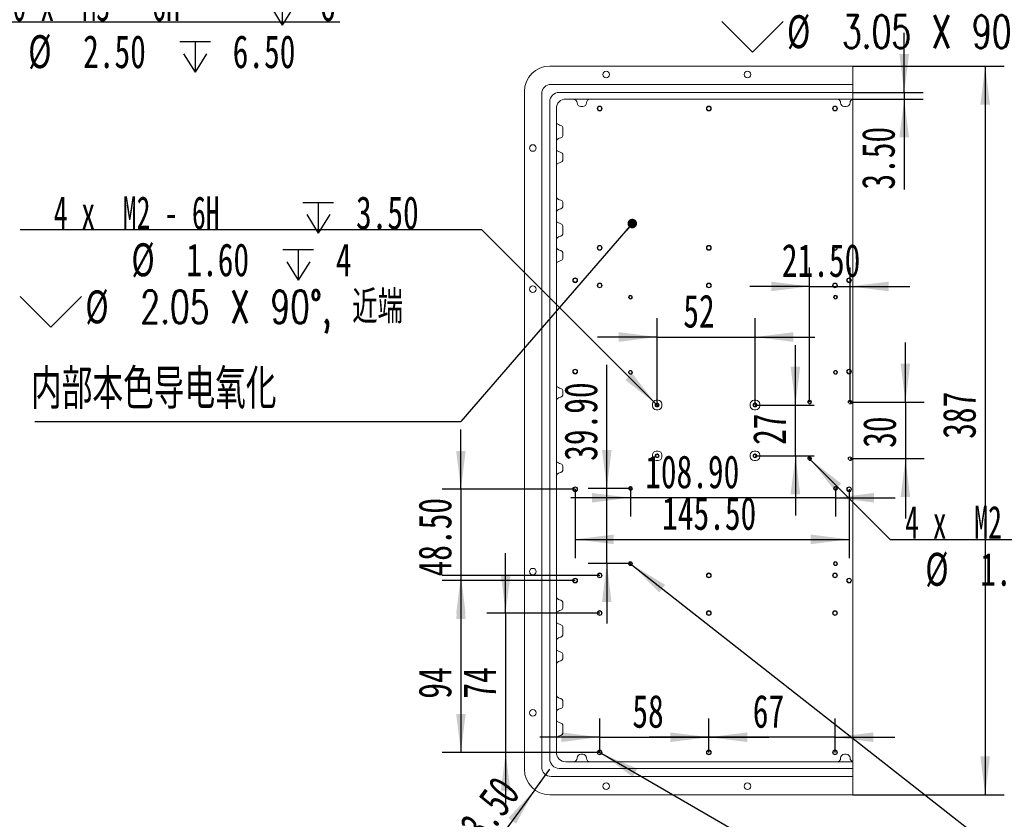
# Model space of a CAD drawing. Header units: millimetres. Extents: x 0 to 658, y -2 to 210.
# Tile 3 of 11: x 52 to 157, y 72 to 157. Entities that reach past the tile are written whole.
import ezdxf

# ---------------------------------------------------------------- set-up
doc = ezdxf.new("R2010")
doc.units = ezdxf.units.MM
doc.layers.add('图框', color=7, linetype='Continuous')
doc.styles.add('SLDTEXTSTYLE0', font='TXT', dxfattribs={"width": 0.7})
doc.styles.add('SLDTEXTSTYLE1', font='TXT', dxfattribs={"width": 0.7, "bigfont": 'bigfont'})
doc.styles.add('SLDTEXTSTYLE4', font='TXT', dxfattribs={"width": 0.633333})
doc.styles.add('SLDTEXTSTYLE5', font='TXT', dxfattribs={"width": 0.616667})
doc.styles.add('SLDTEXTSTYLE6', font='TXT', dxfattribs={"width": 0.623077})
doc.dimstyles.new('SLDDIMSTYLE0', dxfattribs={"dimtxt": 3.5, "dimasz": 4.08, "dimexe": 0, "dimexo": 0.0625, "dimgap": 0.875, "dimtad": 2, "dimlfac": 5, "dimrnd": 1e-09, "dimzin": 12, "dimdsep": 46, "dimtxsty": 'SLDTEXTSTYLE0', "dimsah": 1, "dimcen": 0.09, "dimadec": 0, "dimazin": 3, "dimtfac": 1, "dimtofl": 0, "dimtmove": 0, "dimatfit": 3, "dimfxl": 0, "dimfrac": 2, "dimtolj": 1, "dimtzin": 12, "dimarcsym": 0})
doc.dimstyles.new('SLDDIMSTYLE1', dxfattribs={"dimtxt": 3.5, "dimasz": 4.08, "dimexe": 0, "dimexo": 0.0625, "dimgap": 0.875, "dimtad": 0, "dimtih": 1, "dimtoh": 1, "dimdec": 6, "dimlfac": 5, "dimrnd": 1e-09, "dimzin": 12, "dimdsep": 46, "dimtxsty": 'SLDTEXTSTYLE0', "dimblk1": 'NONE', "dimsah": 1, "dimcen": 0, "dimadec": 0, "dimazin": 3, "dimtfac": 1, "dimtmove": 0, "dimatfit": 3, "dimldrblk": 'NONE', "dimfxl": 0, "dimfrac": 2, "dimtolj": 1, "dimtzin": 12, "dimarcsym": 0})
doc.dimstyles.new('SLDDIMSTYLE2', dxfattribs={"dimtxt": 3.5, "dimasz": 4.08, "dimexe": 0, "dimexo": 0.0625, "dimgap": 0.875, "dimtad": 2, "dimlfac": 5, "dimrnd": 1e-09, "dimzin": 12, "dimdsep": 46, "dimtxsty": 'SLDTEXTSTYLE0', "dimsah": 1, "dimcen": 0.09, "dimadec": 0, "dimazin": 3, "dimtfac": 1, "dimtmove": 0, "dimatfit": 0, "dimfxl": 0, "dimfrac": 2, "dimtolj": 1, "dimtzin": 12, "dimarcsym": 0})
doc.dimstyles.new('SLDDIMSTYLE3', dxfattribs={"dimtxt": 3.5, "dimasz": 4.08, "dimexe": 0, "dimexo": 0.0625, "dimgap": 0.875, "dimtad": 2, "dimlfac": 5, "dimrnd": 1e-09, "dimzin": 4, "dimdsep": 46, "dimtxsty": 'SLDTEXTSTYLE0', "dimsah": 1, "dimcen": 0.09, "dimadec": 0, "dimazin": 1, "dimtfac": 1, "dimtmove": 0, "dimatfit": 0, "dimfxl": 0, "dimfrac": 2, "dimtolj": 1, "dimtzin": 12, "dimarcsym": 0})
doc.dimstyles.new('SLDDIMSTYLE4', dxfattribs={"dimtxt": 3.5, "dimasz": 4.08, "dimexe": 0, "dimexo": 0.0625, "dimgap": 0.875, "dimtad": 2, "dimlfac": 5, "dimrnd": 1e-09, "dimzin": 4, "dimdsep": 46, "dimtxsty": 'SLDTEXTSTYLE0', "dimsah": 1, "dimcen": 0.09, "dimadec": 0, "dimazin": 1, "dimtfac": 1, "dimtofl": 0, "dimtmove": 0, "dimatfit": 3, "dimfxl": 0, "dimfrac": 2, "dimtolj": 1, "dimtzin": 12, "dimarcsym": 0})
doc.dimstyles.new('SLDDIMSTYLE5', dxfattribs={"dimtxt": 3.5, "dimasz": 4.08, "dimexe": 0, "dimexo": 0.0625, "dimgap": 0.875, "dimtad": 2, "dimlfac": 5, "dimrnd": 1e-09, "dimzin": 4, "dimdsep": 46, "dimtxsty": 'SLDTEXTSTYLE0', "dimsah": 1, "dimcen": 0, "dimadec": 0, "dimazin": 1, "dimtfac": 1, "dimtofl": 0, "dimtmove": 0, "dimatfit": 3, "dimfxl": 0, "dimfrac": 2, "dimtolj": 1, "dimtzin": 12, "dimarcsym": 0})
doc.dimstyles.new('SLDDIMSTYLE6', dxfattribs={"dimtxt": 0.18, "dimasz": 1.016, "dimexe": 0, "dimexo": 0.0625, "dimgap": 0, "dimtad": 0, "dimtih": 1, "dimtoh": 1, "dimdec": 0, "dimrnd": 1e-09, "dimzin": 0, "dimdsep": 46, "dimtxsty": 'Standard', "dimblk1": 'DOT', "dimblk2": 'DOT', "dimsah": 1, "dimcen": 0.09, "dimadec": 0, "dimazin": 0, "dimtfac": 1.016, "dimtdec": 0, "dimtofl": 0, "dimtmove": 0, "dimatfit": 3, "dimldrblk": 'DOT', "dimfxl": 0, "dimfrac": 2, "dimtolj": 1, "dimtzin": 0, "dimarcsym": 0})

# ---------------------------------------------------------------- blocks, each defined once
blk = doc.blocks.new('_D')
at = {"layer": '图框'}
for p, q in [((140.89, 151.99), (156.94, 151.99)), ((154.94, 151.99), (154.94, 74.59)), ((140.89, 74.59), (156.94, 74.59))]:
    blk.add_line(p, q, dxfattribs=at)
for points in [[(154.94, 151.99), (154.43, 147.91), (155.45, 147.91)], [(154.94, 74.59), (155.45, 78.67), (154.43, 78.67)]]:
    blk.add_solid(points, dxfattribs=at)
at = {"layer": '图框', "insert": (150.43, 112.4), "char_height": 3.5, "attachment_point": 1, "rotation": 90, "style": 'SLDTEXTSTYLE0'}
blk.add_mtext('387', dxfattribs=at)
blk = doc.blocks.new('SW_SYMBOL_HOLE_DEPTH')
at = {"layer": '图框', "color": 0}
for p, q in [((0, 875), (800, 875)), ((400, 875), (400, 75)), ((100, 555), (400, 75)), ((700, 555), (400, 75))]:
    blk.add_line(p, q, dxfattribs=at)
blk = doc.blocks.new('SW_SYMBOL_HOLE_SINK')
at = {"layer": '图框', "color": 0}
for p, q in [((0, 875), (800, 75)), ((800, 75), (1600, 875))]:
    blk.add_line(p, q, dxfattribs=at)
blk = doc.blocks.new('_D_1')
at = {"layer": '图框'}
for p, q in [((113.77, 79.22), (114.21, 78.96)), ((114.21, 78.96), (155.07, 55.36)), ((155.07, 55.36), (204.11, 55.36))]:
    blk.add_line(p, q, dxfattribs=at)
blk.add_solid([(114.21, 78.96), (117.49, 76.48), (117.99, 77.36)], dxfattribs=at)
at = {"layer": '图框', "xscale": 0.004072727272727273, "yscale": 0.004072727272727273, "zscale": 0.004072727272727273}
for name, p in [('SW_SYMBOL_HOLE_DEPTH', (192.81, 54.71)), ('SW_SYMBOL_HOLE_DEPTH', (181.5, 49.71)), ('SW_SYMBOL_HOLE_SINK', (156.65, 44.71))]:
    blk.add_blockref(name, p, dxfattribs=at)
at = {"layer": '图框', "char_height": 3.5, "attachment_point": 1}
for s, insert, style in [('26 x  M2.5 - 6H', (160.22, 58.94), 'SLDTEXTSTYLE4'), ('5', (198.44, 58.94), 'SLDTEXTSTYLE0'), ('%%c', (165.41, 53.94), 'SLDTEXTSTYLE0'), ('2.05', (171.25, 53.94), 'SLDTEXTSTYLE0'), ('4.50', (187.14, 53.94), 'SLDTEXTSTYLE0'), ('2.55 X 90\\M+1818B, \\M+18BDF\\M+1925B', (169.42, 48.94), 'SLDTEXTSTYLE1'), ('%%c', (163.58, 48.94), 'SLDTEXTSTYLE0')]:
    blk.add_mtext(s, dxfattribs=dict(at, insert=insert, style=style))
blk = doc.blocks.new('_NONE')
blk = doc.blocks.new('_D_2')
at = {"layer": '图框'}
for p, q in [((117.1, 99.27), (117.42, 99.01)), ((117.42, 99.01), (153.29, 70.85)), ((153.29, 70.85), (202.33, 70.85))]:
    blk.add_line(p, q, dxfattribs=at)
blk.add_solid([(117.42, 99.01), (120.31, 96.09), (120.94, 96.89)], dxfattribs=at)
at = {"layer": '图框', "xscale": 0.004072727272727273, "yscale": 0.004072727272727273, "zscale": 0.004072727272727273}
for name, p in [('SW_SYMBOL_HOLE_DEPTH', (187.97, 70.21)), ('SW_SYMBOL_HOLE_DEPTH', (179.72, 65.21)), ('SW_SYMBOL_HOLE_SINK', (154.88, 60.21))]:
    blk.add_blockref(name, p, dxfattribs=at)
at = {"layer": '图框', "char_height": 3.5, "attachment_point": 1}
for s, insert, style in [('8 x  M2 - 6H', (161.5, 74.43), 'SLDTEXTSTYLE5'), ('4', (193.61, 74.43), 'SLDTEXTSTYLE0'), ('%%c', (163.63, 69.43), 'SLDTEXTSTYLE0'), ('1.60', (169.47, 69.43), 'SLDTEXTSTYLE0'), ('4.50', (185.36, 69.43), 'SLDTEXTSTYLE0'), ('%%c', (161.8, 64.43), 'SLDTEXTSTYLE0'), ('2.05 X 90\\M+1818B, \\M+18BDF\\M+1925B', (167.64, 64.43), 'SLDTEXTSTYLE1')]:
    blk.add_mtext(s, dxfattribs=dict(at, insert=insert, style=style))
blk = doc.blocks.new('_D_3')
at = {"layer": '图框'}
for p, q in [((136.17, 110.4), (136.4, 110.18)), ((136.4, 110.18), (144.86, 101.7)), ((144.86, 101.7), (180.66, 101.7))]:
    blk.add_line(p, q, dxfattribs=at)
blk.add_solid([(136.4, 110.18), (138.92, 106.93), (139.64, 107.65)], dxfattribs=at)
at = {"layer": '图框', "xscale": 0.004072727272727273, "yscale": 0.004072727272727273, "zscale": 0.004072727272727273}
for p in [(172.92, 101.06), (164.67, 96.06)]:
    blk.add_blockref('SW_SYMBOL_HOLE_DEPTH', p, dxfattribs=at)
at = {"layer": '图框', "char_height": 3.5, "attachment_point": 1}
for s, insert, style in [('4 x  M2 - 6H', (146.44, 105.29), 'SLDTEXTSTYLE5'), ('4', (178.56, 105.29), 'SLDTEXTSTYLE0'), ('%%c', (148.58, 100.29), 'SLDTEXTSTYLE0'), ('1.60', (154.42, 100.29), 'SLDTEXTSTYLE0'), ('4.50', (170.31, 100.29), 'SLDTEXTSTYLE0')]:
    blk.add_mtext(s, dxfattribs=dict(at, insert=insert, style=style))
blk = doc.blocks.new('_D_4')
at = {"layer": '图框'}
for p, q in [((104, 93.89), (104, 100.24)), ((113.99, 93.89), (102, 93.89)), ((104, 93.89), (104, 79.09)), ((113.99, 79.09), (102, 79.09)), ((104, 79.09), (104, 72.74))]:
    blk.add_line(p, q, dxfattribs=at)
for points in [[(104, 93.89), (104.51, 97.97), (103.49, 97.97)], [(104, 79.09), (103.49, 75.01), (104.51, 75.01)]]:
    blk.add_solid(points, dxfattribs=at)
at = {"layer": '图框', "insert": (99.49, 84.79), "char_height": 3.5, "attachment_point": 1, "rotation": 90, "style": 'SLDTEXTSTYLE0'}
blk.add_mtext('74', dxfattribs=at)
blk = doc.blocks.new('_D_5')
at = {"layer": '图框'}
for p, q in [((113.99, 97.89), (97.25, 97.89)), ((99.25, 97.89), (99.25, 79.09)), ((113.99, 79.09), (97.25, 79.09))]:
    blk.add_line(p, q, dxfattribs=at)
for points in [[(99.25, 97.89), (98.74, 93.81), (99.75, 93.81)], [(99.25, 79.09), (99.75, 83.17), (98.74, 83.17)]]:
    blk.add_solid(points, dxfattribs=at)
at = {"layer": '图框', "insert": (94.73, 84.79), "char_height": 3.5, "attachment_point": 1, "rotation": 90, "style": 'SLDTEXTSTYLE0'}
blk.add_mtext('94', dxfattribs=at)
blk = doc.blocks.new('_D_6')
at = {"layer": '图框'}
for p, q in [((113.99, 79.09), (113.99, 82.7)), ((125.59, 79.09), (125.59, 82.7)), ((113.99, 80.7), (107.64, 80.7)), ((113.99, 80.7), (125.59, 80.7)), ((125.59, 80.7), (131.94, 80.7))]:
    blk.add_line(p, q, dxfattribs=at)
for points in [[(113.99, 80.7), (109.91, 81.21), (109.91, 80.19)], [(125.59, 80.7), (129.67, 80.19), (129.67, 81.21)]]:
    blk.add_solid(points, dxfattribs=at)
at = {"layer": '图框', "insert": (117.46, 85.21), "char_height": 3.5, "attachment_point": 1, "style": 'SLDTEXTSTYLE0'}
blk.add_mtext('58', dxfattribs=at)
blk = doc.blocks.new('_D_7')
at = {"layer": '图框'}
for p, q in [((125.59, 79.09), (125.59, 82.7)), ((138.99, 79.09), (138.99, 82.7)), ((125.59, 80.7), (119.24, 80.7)), ((138.99, 80.7), (125.59, 80.7)), ((138.99, 80.7), (145.34, 80.7))]:
    blk.add_line(p, q, dxfattribs=at)
for points in [[(125.59, 80.7), (121.51, 81.21), (121.51, 80.19)], [(138.99, 80.7), (143.07, 80.19), (143.07, 81.21)]]:
    blk.add_solid(points, dxfattribs=at)
at = {"layer": '图框', "insert": (130.25, 85.21), "char_height": 3.5, "attachment_point": 1, "style": 'SLDTEXTSTYLE0'}
blk.add_mtext('67', dxfattribs=at)
blk = doc.blocks.new('_D_8')
at = {"layer": '图框'}
for p, q in [((99.25, 107.04), (99.25, 113.39)), ((111.39, 107.04), (97.25, 107.04)), ((99.25, 107.04), (99.25, 97.34)), ((111.39, 97.34), (97.25, 97.34)), ((99.25, 97.34), (99.25, 90.99))]:
    blk.add_line(p, q, dxfattribs=at)
for points in [[(99.25, 107.04), (99.75, 111.12), (98.74, 111.12)], [(99.25, 97.34), (98.74, 93.26), (99.75, 93.26)]]:
    blk.add_solid(points, dxfattribs=at)
at = {"layer": '图框', "insert": (94.73, 97.78), "char_height": 3.5, "attachment_point": 1, "rotation": 90, "style": 'SLDTEXTSTYLE0'}
blk.add_mtext('48.50', dxfattribs=at)
blk = doc.blocks.new('_D_9')
at = {"layer": '图框'}
for p, q in [((111.39, 107.04), (111.39, 99.72)), ((140.49, 107.04), (140.49, 99.72)), ((111.39, 101.72), (140.49, 101.72))]:
    blk.add_line(p, q, dxfattribs=at)
for points in [[(111.39, 101.72), (115.47, 101.21), (115.47, 102.23)], [(140.49, 101.72), (136.41, 102.23), (136.41, 101.21)]]:
    blk.add_solid(points, dxfattribs=at)
at = {"layer": '图框', "insert": (120.62, 106.23), "char_height": 3.5, "attachment_point": 1, "style": 'SLDTEXTSTYLE0'}
blk.add_mtext('145.50', dxfattribs=at)
blk = doc.blocks.new('_D_10')
at = {"layer": '图框'}
for p, q in [((114.75, 107.12), (114.75, 120.24)), ((117.26, 107.12), (112.75, 107.12)), ((114.75, 99.14), (114.75, 107.12)), ((117.26, 99.14), (112.75, 99.14)), ((114.75, 99.14), (114.75, 92.79))]:
    blk.add_line(p, q, dxfattribs=at)
for points in [[(114.75, 107.12), (115.25, 111.2), (114.24, 111.2)], [(114.75, 99.14), (114.24, 95.06), (115.25, 95.06)]]:
    blk.add_solid(points, dxfattribs=at)
at = {"layer": '图框', "insert": (110.23, 110.06), "char_height": 3.5, "attachment_point": 1, "rotation": 90, "style": 'SLDTEXTSTYLE0'}
blk.add_mtext('39.90', dxfattribs=at)
blk = doc.blocks.new('_D_11')
at = {"layer": '图框'}
for p, q in [((117.26, 107.12), (117.26, 104.14)), ((139.04, 107.12), (139.04, 104.14)), ((117.26, 106.14), (110.91, 106.14)), ((139.04, 106.14), (117.26, 106.14)), ((139.04, 106.14), (145.39, 106.14))]:
    blk.add_line(p, q, dxfattribs=at)
for points in [[(117.26, 106.14), (113.18, 106.64), (113.18, 105.63)], [(139.04, 106.14), (143.12, 105.63), (143.12, 106.64)]]:
    blk.add_solid(points, dxfattribs=at)
at = {"layer": '图框', "insert": (118.82, 110.65), "char_height": 3.5, "attachment_point": 1, "style": 'SLDTEXTSTYLE0'}
blk.add_mtext('108.90', dxfattribs=at)
blk = doc.blocks.new('_D_12')
at = {"layer": '图框'}
for p, q in [((146.47, 116.29), (146.47, 122.64)), ((140.59, 116.29), (148.47, 116.29)), ((146.47, 116.29), (146.47, 110.29)), ((140.59, 110.29), (148.47, 110.29)), ((146.47, 110.29), (146.47, 103.94))]:
    blk.add_line(p, q, dxfattribs=at)
for points in [[(146.47, 116.29), (146.97, 120.37), (145.96, 120.37)], [(146.47, 110.29), (145.96, 106.21), (146.97, 106.21)]]:
    blk.add_solid(points, dxfattribs=at)
at = {"layer": '图框', "insert": (141.96, 111.44), "char_height": 3.5, "attachment_point": 1, "rotation": 90, "style": 'SLDTEXTSTYLE0'}
blk.add_mtext('30', dxfattribs=at)
blk = doc.blocks.new('_D_13')
at = {"layer": '图框'}
for p, q in [((136.29, 116.29), (136.29, 130.59)), ((140.59, 116.29), (140.59, 130.59)), ((136.29, 128.59), (129.94, 128.59)), ((136.29, 128.59), (140.59, 128.59)), ((140.59, 128.59), (146.94, 128.59))]:
    blk.add_line(p, q, dxfattribs=at)
for points in [[(136.29, 128.59), (132.21, 129.09), (132.21, 128.08)], [(140.59, 128.59), (144.67, 128.08), (144.67, 129.09)]]:
    blk.add_solid(points, dxfattribs=at)
at = {"layer": '图框', "insert": (133.34, 133.1), "char_height": 3.5, "attachment_point": 1, "style": 'SLDTEXTSTYLE0'}
blk.add_mtext('21.50', dxfattribs=at)
blk = doc.blocks.new('_D_14')
at = {"layer": '图框'}
for p, q in [((101.47, 134.59), (52.42, 134.59)), ((119.94, 116.13), (101.47, 134.59)), ((120.23, 115.84), (119.94, 116.13))]:
    blk.add_line(p, q, dxfattribs=at)
blk.add_solid([(119.94, 116.13), (117.41, 119.38), (116.7, 118.66)], dxfattribs=at)
at = {"layer": '图框', "xscale": 0.004072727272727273, "yscale": 0.004072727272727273, "zscale": 0.004072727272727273}
for name, p in [('SW_SYMBOL_HOLE_DEPTH', (82.47, 133.95)), ('SW_SYMBOL_HOLE_DEPTH', (80.33, 128.95)), ('SW_SYMBOL_HOLE_SINK', (52.42, 123.95))]:
    blk.add_blockref(name, p, dxfattribs=at)
at = {"layer": '图框', "char_height": 3.5, "attachment_point": 1}
for s, insert, style in [('4 x  M2 - 6H', (55.99, 138.17), 'SLDTEXTSTYLE5'), ('3.50', (88.1, 138.17), 'SLDTEXTSTYLE0'), ('%%c', (64.24, 133.17), 'SLDTEXTSTYLE0'), ('1.60', (70.08, 133.17), 'SLDTEXTSTYLE0'), ('4', (85.96, 133.17), 'SLDTEXTSTYLE0'), ('%%c', (59.35, 128.17), 'SLDTEXTSTYLE0'), ('2.05 X 90\\M+1818B, \\M+18BDF\\M+1925B', (65.19, 128.17), 'SLDTEXTSTYLE1')]:
    blk.add_mtext(s, dxfattribs=dict(at, insert=insert, style=style))
blk = doc.blocks.new('_D_15')
at = {"layer": '图框'}
for p, q in [((120.09, 115.99), (120.09, 125.21)), ((130.49, 115.99), (130.49, 125.21)), ((120.09, 123.21), (113.74, 123.21)), ((120.09, 123.21), (130.49, 123.21)), ((130.49, 123.21), (136.84, 123.21))]:
    blk.add_line(p, q, dxfattribs=at)
for points in [[(120.09, 123.21), (116.01, 123.72), (116.01, 122.7)], [(130.49, 123.21), (134.57, 122.7), (134.57, 123.72)]]:
    blk.add_solid(points, dxfattribs=at)
at = {"layer": '图框', "insert": (122.87, 127.72), "char_height": 3.5, "attachment_point": 1, "style": 'SLDTEXTSTYLE0'}
blk.add_mtext('52', dxfattribs=at)
blk = doc.blocks.new('_D_16')
at = {"layer": '图框'}
for p, q in [((134.78, 115.99), (134.78, 122.34)), ((130.49, 115.99), (136.78, 115.99)), ((134.78, 110.59), (134.78, 115.99)), ((130.49, 110.59), (136.78, 110.59)), ((134.78, 110.59), (134.78, 104.24))]:
    blk.add_line(p, q, dxfattribs=at)
for points in [[(134.78, 115.99), (135.29, 120.07), (134.27, 120.07)], [(134.78, 110.59), (134.27, 106.51), (135.29, 106.51)]]:
    blk.add_solid(points, dxfattribs=at)
at = {"layer": '图框', "insert": (130.27, 111.75), "char_height": 3.5, "attachment_point": 1, "rotation": 90, "style": 'SLDTEXTSTYLE0'}
blk.add_mtext('27', dxfattribs=at)
blk = doc.blocks.new('_D_17')
at = {"layer": '图框'}
for p, q in [((146.34, 149.19), (146.34, 155.54)), ((140.89, 149.19), (148.34, 149.19)), ((146.34, 149.19), (146.34, 148.49)), ((140.89, 148.49), (148.34, 148.49)), ((146.34, 148.49), (146.34, 138.87))]:
    blk.add_line(p, q, dxfattribs=at)
for points in [[(146.34, 149.19), (146.85, 153.27), (145.83, 153.27)], [(146.34, 148.49), (145.83, 144.41), (146.85, 144.41)]]:
    blk.add_solid(points, dxfattribs=at)
at = {"layer": '图框', "insert": (141.83, 138.87), "char_height": 3.5, "attachment_point": 1, "rotation": 90, "style": 'SLDTEXTSTYLE0'}
blk.add_mtext('3.50', dxfattribs=at)
blk = doc.blocks.new('_D_18')
at = {"layer": '图框'}
for q in [(108.69, 77.29), (100.54, 66.14)]:
    blk.add_line((107.09, 75.11), q, dxfattribs=at)
blk.add_solid([(107.09, 75.11), (104.28, 72.11), (105.1, 71.52)], dxfattribs=at)
at = {"layer": '图框', "insert": (96.95, 68.76), "char_height": 3.5, "attachment_point": 1, "rotation": 53.8547, "style": 'SLDTEXTSTYLE0'}
blk.add_mtext('R13.50', dxfattribs=at)
blk = doc.blocks.new('SW_NOTE_2')
at = {"layer": '图框', "color": 0}
blk.add_line((-45.27, 0), (0, 0), dxfattribs=at)
at = {"layer": '图框', "color": 0, "insert": (-45.66, 5.57), "char_height": 4.2333, "attachment_point": 1, "style": 'SLDTEXTSTYLE1'}
blk.add_mtext('\\M+193E0\\M+19594\\M+1967B\\M+19046导电氧\\M+189BB', dxfattribs=at)
blk = doc.blocks.new('_DOT')
at = {"color": 0, "linetype": 'ByBlock', "lineweight": -2}
blk.add_line((-0.5, 0), (-1, 0), dxfattribs=at)
at = {"color": 0, "linetype": 'ByBlock', "const_width": 0.5}
blk.add_lwpolyline([(-0.25, 0, 1), (0.25, 0, 1)], format="xyb", close=True, dxfattribs=at)
blk = doc.blocks.new('_D_19')
at = {"layer": '图框'}
for p, q in [((38.89, 147.07), (48.53, 156.69)), ((48.53, 156.69), (86.37, 156.69)), ((38.54, 146.71), (38.89, 147.07))]:
    blk.add_line(p, q, dxfattribs=at)
blk.add_solid([(38.89, 147.07), (42.14, 149.59), (41.42, 150.31)], dxfattribs=at)
at = {"layer": '图框', "xscale": 0.004072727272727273, "yscale": 0.004072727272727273, "zscale": 0.004072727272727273}
for p in [(78.63, 156.05), (69.37, 151.05)]:
    blk.add_blockref('SW_SYMBOL_HOLE_DEPTH', p, dxfattribs=at)
at = {"layer": '图框', "char_height": 3.5, "attachment_point": 1}
for s, insert, style in [('10 x  M3 - 6H', (50.12, 160.28), 'SLDTEXTSTYLE6'), ('6', (84.27, 160.28), 'SLDTEXTSTYLE0'), ('%%c', (53.28, 155.28), 'SLDTEXTSTYLE0'), ('2.50', (59.11, 155.28), 'SLDTEXTSTYLE0'), ('6.50', (75, 155.28), 'SLDTEXTSTYLE0')]:
    blk.add_mtext(s, dxfattribs=dict(at, insert=insert, style=style))
blk = doc.blocks.new('_D_40')
at = {"layer": '图框'}
for p, q in [((176, 163.81), (126.96, 163.81)), ((191.18, 137.55), (176, 163.81)), ((191.48, 137.03), (191.18, 137.55))]:
    blk.add_line(p, q, dxfattribs=at)
blk.add_solid([(191.18, 137.55), (189.57, 141.34), (188.69, 140.83)], dxfattribs=at)
at = {"layer": '图框', "xscale": 0.004072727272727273, "yscale": 0.004072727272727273, "zscale": 0.004072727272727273}
for name, p in [('SW_SYMBOL_HOLE_DEPTH', (160.06, 163.17)), ('SW_SYMBOL_HOLE_DEPTH', (154.86, 158.17)), ('SW_SYMBOL_HOLE_SINK', (126.96, 153.17))]:
    blk.add_blockref(name, p, dxfattribs=at)
at = {"layer": '图框', "char_height": 3.5, "attachment_point": 1}
for s, insert, style in [('4 x  M3 - 6H', (133.58, 167.4), 'SLDTEXTSTYLE5'), ('4', (165.69, 167.4), 'SLDTEXTSTYLE0'), ('%%c', (138.77, 162.4), 'SLDTEXTSTYLE0'), ('2.50', (144.61, 162.4), 'SLDTEXTSTYLE0'), ('4', (160.5, 162.4), 'SLDTEXTSTYLE0'), ('%%c', (133.89, 157.4), 'SLDTEXTSTYLE0'), ('3.05 X 90\\M+1818B, \\M+18BDF\\M+1925B', (139.72, 157.4), 'SLDTEXTSTYLE1')]:
    blk.add_mtext(s, dxfattribs=dict(at, insert=insert, style=style))

msp = doc.modelspace()

# ---------------------------------------------------------------- linework, layer by layer
at = {"color": 7, "linetype": 'Continuous', "lineweight": 15}
for p, q in [((108.68636945, 151.9897469), (140.88636988, 151.9897469)), ((140.88636988, 151.9897469), (140.88636988, 150.04974684)), ((140.88636988, 150.04974684), (108.82637033, 150.04974684)), ((140.88636988, 149.1897457), (140.88636988, 150.04974684)), ((105.98636994, 77.28974602), (105.98636994, 149.2897459)), ((107.82636979, 149.04974631), (107.82636979, 77.52974412)), ((109.68636998, 149.1897457), (140.88636988, 149.1897457)), ((140.88636988, 149.1897457), (140.88636988, 148.48974577)), ((108.68636945, 78.38974378), (108.68636945, 148.18974665)), ((109.38636938, 147.48974672), (109.38636938, 79.08974669)), ((140.88636988, 148.48974577), (110.38636991, 148.48974577)), ((112.18636909, 147.68974564), (111.98637018, 147.68974564)), ((140.18636995, 147.68974564), (139.98636955, 147.68974564)), ((140.88636988, 148.47704402), (140.88636988, 148.48974577)), ((140.88636988, 78.10244939), (140.88636988, 148.47704402)), ((110.08636931, 144.72347132), (110.08636931, 145.3360208)), ((110.08636931, 142.12347126), (110.08636931, 142.47602082)), ((110.08636931, 137.39602088), (110.08636931, 137.18347146)), ((110.08636931, 134.28347154), (110.08636931, 134.89602084)), ((110.08636931, 131.68347158), (110.08636931, 132.03602079)), ((110.08636931, 117.39602021), (110.08636931, 117.18347153)), ((119.98637, 116.48974648), (120.18636966, 116.48974648)), ((130.38636979, 116.48974648), (130.58636978, 116.48974648)), ((119.58636993, 115.88974676), (119.58636993, 116.08974567)), ((119.98637, 115.48974595), (120.18636966, 115.48974595)), ((120.58636972, 116.08974567), (120.58636972, 115.88974676)), ((129.98636979, 116.08974567), (129.98636979, 115.88974676)), ((130.58636978, 115.48974595), (130.38636979, 115.48974595)), ((130.98636975, 115.88974676), (130.98636975, 116.08974567)), ((119.98637, 111.08974597), (120.18636966, 111.08974597)), ((130.58636978, 111.08974597), (130.38636979, 111.08974597)), ((119.58636993, 110.48974625), (119.58636993, 110.68974665)), ((119.98637, 110.08974693), (120.18636966, 110.08974693)), ((120.58636972, 110.48974625), (120.58636972, 110.68974665)), ((129.98636979, 110.48974625), (129.98636979, 110.68974665)), ((130.38636979, 110.08974693), (130.58636978, 110.08974693)), ((130.98636975, 110.48974625), (130.98636975, 110.68974665)), ((110.08636931, 109.39602039), (110.08636931, 109.18347171)), ((110.08636931, 94.54347274), (110.08636931, 94.89601931)), ((110.08636931, 91.68347201), (110.08636931, 92.29602)), ((110.08636931, 89.39602158), (110.08636931, 89.18347141)), ((110.08636931, 84.10347185), (110.08636931, 84.4560214)), ((110.08636931, 81.24347112), (110.08636931, 81.85602209)), ((111.98637018, 78.8897433), (112.18636909, 78.8897433)), ((139.98636955, 78.8897433), (140.18636995, 78.8897433)), ((110.38636991, 78.08974764), (140.88636988, 78.08974764)), ((140.88636988, 78.08974764), (140.88636988, 78.10244939)), ((140.88636988, 78.08974764), (140.88636988, 77.38974473)), ((108.82637033, 76.52974507), (140.88636988, 76.52974507)), ((140.88636988, 77.38974473), (109.68636998, 77.38974473)), ((140.88636988, 76.52974507), (140.88636988, 77.38974473)), ((140.88636988, 76.52974507), (140.88636988, 74.58974502)), ((140.88636988, 74.58974502), (108.68636945, 74.58974502))]:
    msp.add_line(p, q, dxfattribs=at)
for centre, radius in [((114.68636979, 151.08974618), 0.35), ((129.68636979, 151.08974618), 0.35), ((113.98636979, 147.48974618), 0.255), ((113.98636979, 147.48974618), 0.205), ((125.58636979, 147.48974618), 0.255), ((125.58636979, 147.48974618), 0.205), ((138.98636979, 147.48974618), 0.255), ((138.98636979, 147.48974618), 0.205), ((106.88636979, 143.28974618), 0.35), ((113.98636979, 132.68974618), 0.255), ((113.98636979, 132.68974618), 0.205), ((125.58636979, 132.68974618), 0.255), ((125.58636979, 132.68974618), 0.205), ((138.98636979, 132.68974618), 0.255), ((138.98636979, 132.68974618), 0.205), ((111.38636979, 129.23974618), 0.255), ((111.38636979, 129.23974618), 0.205), ((113.98636979, 128.68974618), 0.255), ((113.98636979, 128.68974618), 0.205), ((125.58636979, 128.68974618), 0.255), ((125.58636979, 128.68974618), 0.205), ((138.98636979, 128.68974618), 0.255), ((138.98636979, 128.68974618), 0.205), ((140.48636979, 129.23974618), 0.255), ((140.48636979, 129.23974618), 0.205), ((106.88636979, 128.28974618), 0.35), ((117.25636979, 127.43974618), 0.205), ((139.03636979, 127.43974618), 0.205), ((117.25636979, 127.43974618), 0.16), ((139.03636979, 127.43974618), 0.16), ((111.38636979, 119.53974618), 0.255), ((111.38636979, 119.53974618), 0.205), ((117.25636979, 119.45974618), 0.205), ((117.25636979, 119.45974618), 0.16), ((139.03636979, 119.45974618), 0.205), ((139.03636979, 119.45974618), 0.16), ((140.48636979, 119.53974618), 0.255), ((140.48636979, 119.53974618), 0.205), ((120.08636979, 115.98974618), 0.205), ((120.08636979, 115.98974618), 0.16), ((130.48636979, 115.98974618), 0.205), ((130.48636979, 115.98974618), 0.16), ((136.28636979, 116.28974618), 0.16), ((140.58636979, 116.28974618), 0.16), ((120.08636979, 110.58974618), 0.205), ((120.08636979, 110.58974618), 0.16), ((130.48636979, 110.58974618), 0.205), ((130.48636979, 110.58974618), 0.16), ((136.28636979, 110.28974618), 0.16), ((140.58636979, 110.28974618), 0.16), ((111.38636979, 107.03974618), 0.255), ((111.38636979, 107.03974618), 0.205), ((117.25636979, 107.11974618), 0.205), ((117.25636979, 107.11974618), 0.16), ((139.03636979, 107.11974618), 0.205), ((139.03636979, 107.11974618), 0.16), ((140.48636979, 107.03974618), 0.255), ((140.48636979, 107.03974618), 0.205), ((106.88636979, 98.28974618), 0.35), ((117.25636979, 99.13974618), 0.205), ((117.25636979, 99.13974618), 0.16), ((139.03636979, 99.13974618), 0.205), ((139.03636979, 99.13974618), 0.16), ((111.38636979, 97.33974618), 0.255), ((111.38636979, 97.33974618), 0.205), ((113.98636979, 97.88974618), 0.255), ((113.98636979, 97.88974618), 0.205), ((125.58636979, 97.88974618), 0.255), ((125.58636979, 97.88974618), 0.205), ((138.98636979, 97.88974618), 0.255), ((138.98636979, 97.88974618), 0.205), ((140.48636979, 97.33974618), 0.255), ((140.48636979, 97.33974618), 0.205), ((113.98636979, 93.88974618), 0.255), ((125.58636979, 93.88974618), 0.255), ((138.98636979, 93.88974618), 0.255), ((113.98636979, 93.88974618), 0.205), ((125.58636979, 93.88974618), 0.205), ((138.98636979, 93.88974618), 0.205), ((106.88636979, 83.28974618), 0.35), ((113.98636979, 79.08974618), 0.255), ((113.98636979, 79.08974618), 0.205), ((125.58636979, 79.08974618), 0.255), ((125.58636979, 79.08974618), 0.205), ((138.98636979, 79.08974618), 0.255), ((138.98636979, 79.08974618), 0.205), ((114.68636979, 75.48974618), 0.35), ((129.68636979, 75.48974618), 0.35)]:
    msp.add_circle(centre, radius, dxfattribs=at)
for centre, radius, start, end in [((108.68636979, 149.28974618), 2.7, 90, 180), ((108.82636979, 149.04974618), 1, 90, 180), ((109.68636979, 148.18974618), 1, 90, 180), ((110.38636979, 147.48974618), 1, 90, 180), ((111.18636979, 148.08974618), 0.4, 0, 90), ((111.98636979, 148.08974618), 0.4, 180, 270), ((112.18636979, 148.08974618), 0.4, 270, 0), ((112.98636979, 148.08974618), 0.4, 90, 180), ((139.18636979, 148.08974618), 0.4, 0, 90), ((139.98636979, 148.08974618), 0.4, 180, 270), ((140.18636979, 148.08974618), 0.4, 270, 0), ((140.98636979, 148.08974618), 0.4, 104.4775121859, 180), ((109.78636979, 146.12974618), 0.4, 180, 262.8192442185), ((109.68636979, 145.33602079), 0.4, 0, 82.8192442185), ((109.68636979, 144.72347158), 0.4, 277.1807557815, 0), ((109.78636979, 143.92974618), 0.4, 97.1807557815, 180), ((109.78636979, 143.26974618), 0.4, 180, 262.8192442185), ((109.68636979, 142.47602079), 0.4, 0, 82.8192442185), ((109.78636979, 141.32974618), 0.4, 97.1807557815, 180), ((109.68636979, 142.12347158), 0.4, 277.1807557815, 0), ((109.78636979, 138.18974618), 0.4, 180, 262.8192442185), ((109.68636979, 137.39602079), 0.4, 0, 82.8192442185), ((109.68636979, 137.18347158), 0.4, 277.1807557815, 0), ((109.78636979, 136.38974618), 0.4, 97.1807557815, 180), ((109.78636979, 135.68974618), 0.4, 180, 262.8192442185), ((109.68636979, 134.89602079), 0.4, 0, 82.8192442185), ((109.78636979, 133.48974618), 0.4, 97.1807557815, 180), ((109.68636979, 134.28347158), 0.4, 277.1807557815, 0), ((109.78636979, 132.82974618), 0.4, 180, 262.8192442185), ((109.68636979, 132.03602079), 0.4, 0, 82.8192442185), ((109.78636979, 130.88974618), 0.4, 97.1807557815, 180), ((109.68636979, 131.68347158), 0.4, 277.1807557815, 0), ((109.78636979, 118.18974618), 0.4, 180, 262.8192442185), ((109.68636979, 117.39602079), 0.4, 0, 82.8192442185), ((109.68636979, 117.18347158), 0.4, 277.1807557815, 0), ((109.78636979, 116.38974618), 0.4, 97.1807557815, 180), ((119.98636979, 116.08974618), 0.4, 90, 180), ((120.18636979, 116.08974618), 0.4, 0, 90), ((130.38636979, 116.08974618), 0.4, 90, 180), ((130.58636979, 116.08974618), 0.4, 0, 90), ((119.98636979, 115.88974618), 0.4, 180, 270), ((120.18636979, 115.88974618), 0.4, 270, 0), ((130.38636979, 115.88974618), 0.4, 180, 270), ((130.58636979, 115.88974618), 0.4, 270, 0), ((119.98636979, 110.68974618), 0.4, 90, 180), ((120.18636979, 110.68974618), 0.4, 0, 90), ((130.38636979, 110.68974618), 0.4, 90, 180), ((130.58636979, 110.68974618), 0.4, 0, 90), ((109.78636979, 110.18974618), 0.4, 180, 262.8192442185), ((119.98636979, 110.48974618), 0.4, 180, 270), ((120.18636979, 110.48974618), 0.4, 270, 0), ((130.38636979, 110.48974618), 0.4, 180, 270), ((130.58636979, 110.48974618), 0.4, 270, 0), ((109.78636979, 108.38974618), 0.4, 97.1807557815, 180), ((109.68636979, 109.39602079), 0.4, 0, 82.8192442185), ((109.68636979, 109.18347158), 0.4, 277.1807557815, 0), ((109.78636979, 95.68974618), 0.4, 180, 262.8192442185), ((109.68636979, 94.89602079), 0.4, 0, 82.8192442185), ((109.78636979, 93.74974618), 0.4, 97.1807557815, 180), ((109.68636979, 94.54347158), 0.4, 277.1807557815, 0), ((109.78636979, 93.08974618), 0.4, 180, 262.8192442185), ((109.68636979, 92.29602079), 0.4, 0, 82.8192442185), ((109.78636979, 90.88974618), 0.4, 97.1807557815, 180), ((109.68636979, 91.68347158), 0.4, 277.1807557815, 0), ((109.78636979, 90.18974618), 0.4, 180, 262.8192442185), ((109.68636979, 89.39602079), 0.4, 0, 82.8192442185), ((109.68636979, 89.18347158), 0.4, 277.1807557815, 0), ((109.78636979, 88.38974618), 0.4, 97.1807557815, 180), ((109.78636979, 85.24974618), 0.4, 180, 262.8192442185), ((109.68636979, 84.45602079), 0.4, 0, 82.8192442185), ((109.78636979, 83.30974618), 0.4, 97.1807557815, 180), ((109.68636979, 84.10347158), 0.4, 277.1807557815, 0), ((109.78636979, 82.64974618), 0.4, 180, 262.8192442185), ((109.68636979, 81.85602079), 0.4, 0, 82.8192442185), ((109.78636979, 80.44974618), 0.4, 97.1807557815, 180), ((109.68636979, 81.24347158), 0.4, 277.1807557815, 0), ((110.38636979, 79.08974618), 1, 180, 270), ((111.18636979, 78.48974618), 0.4, 270, 0), ((111.98636979, 78.48974618), 0.4, 90, 180), ((112.18636979, 78.48974618), 0.4, 0, 90), ((112.98636979, 78.48974618), 0.4, 180, 270), ((139.18636979, 78.48974618), 0.4, 270, 0), ((139.98636979, 78.48974618), 0.4, 90, 180), ((140.18636979, 78.48974618), 0.4, 0, 90), ((140.98636979, 78.48974618), 0.4, 180, 255.5224878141), ((108.82636979, 77.52974618), 1, 180, 270), ((109.68636979, 78.38974618), 1, 180, 270), ((108.68636979, 77.28974618), 2.7, 180, 270)]:
    msp.add_arc(centre, radius, start, end, dxfattribs=at)
at = {"color": 7, "linetype": 'Continuous', "lineweight": 0}
for centre in [(117.25636979, 127.43974618), (139.03636979, 127.43974618), (117.25636979, 119.45974618), (139.03636979, 119.45974618), (120.08636979, 115.98974618), (130.48636979, 115.98974618), (136.28636979, 116.28974618), (140.58636979, 116.28974618), (120.08636979, 110.58974618), (130.48636979, 110.58974618), (136.28636979, 110.28974618), (140.58636979, 110.28974618), (117.25636979, 107.11974618), (139.03636979, 107.11974618), (117.25636979, 99.13974618), (139.03636979, 99.13974618)]:
    msp.add_arc(centre, 0.2, 255, 195, dxfattribs=at)

# ---------------------------------------------------------------- block references
at = {"layer": '图框'}
msp.add_blockref('SW_NOTE_2', (99.23937004, 114.24283861), dxfattribs=at)

# ---------------------------------------------------------------- texts
at = {"layer": '图框', "insert": (7.08363591, 83.57905148), "char_height": 3.5, "attachment_point": 1, "style": 'SLDTEXTSTYLE1'}
msp.add_mtext('\\M+197EB\\M+18C8F\\M+191E3\\M+18D86', dxfattribs=at)

# ---------------------------------------------------------------- dimensions: what is measured, and where the dimension line sits
at = {"layer": '图框'}
for p1, p2, text, picture, middle in [((191.48031121, 137.02565111), (191.17516341, 137.55384125), '4 x  M3 - 6H {\\fGDT;x} 4\\P%%c 2.50 {\\fGDT;x} 4\\P{\\fGDT;w}%%c 3.05 X 90°, 近端', '_D_40', (150.68869254, 160.38387179)), ((38.53513052, 146.71312398), (38.88899263, 147.06636839), '10 x  M3 - 6H {\\fGDT;x} 6\\P%%c 2.50 {\\fGDT;x} 6.50\\P', '_D_19', (68.24660434, 155.76355253)), ((120.23139342, 115.84485607), (119.94134615, 116.1346363), '4 x  M2 - 6H {\\fGDT;x} 3.50\\P%%c 1.60 {\\fGDT;x} 4\\P{\\fGDT;w}%%c 2.05 X 90°, 近端', '_D_14', (76.15239954, 131.1617621)), ((136.1733458, 110.40299626), (136.39939377, 110.17649611), '4 x  M2 - 6H {\\fGDT;x} 4\\P%%c 1.60 {\\fGDT;x} 4.50\\P', '_D_3', (163.55193216, 100.77518787)), ((117.09512788, 99.26634021), (117.4176117, 99.01315216), '8 x  M2 - 6H {\\fGDT;x} 4\\P%%c 1.60 {\\fGDT;x} 4.50\\P{\\fGDT;w}%%c 2.05 X 90°, 近端', '_D_2', (178.60467896, 67.42181383)), ((113.76557321, 79.21731527), (114.20716636, 78.96217709), '26 x  M2.5 - 6H {\\fGDT;x} 5\\P%%c 2.05 {\\fGDT;x} 4.50\\P{\\fGDT;w}%%c 2.55 X 90°, 近端', '_D_1', (180.38175369, 51.92705555))]:
    dim = msp.add_diameter_dim_2p(p1=p1, p2=p2, text=text, dimstyle='SLDDIMSTYLE1', override={"dimpost": '<>'}, dxfattribs=at)
    dim.commit()
    dim.dimension.update_dxf_attribs({"geometry": picture, "text_midpoint": middle, "dimtype": 163})
for base, p1, p2, dimstyle, picture, middle in [((146.34125258, 148.48974618), (140.88636979, 149.18974618), (140.88636979, 148.48974618), 'SLDDIMSTYLE3', '_D_17', (146.34125258, 142.942682)), ((154.93945107, 74.58974618), (140.88636979, 151.98974618), (140.88636979, 74.58974618), 'SLDDIMSTYLE0', '_D', (154.93945107, 115.45562162)), ((146.46675287, 110.28974618), (140.58636979, 116.28974618), (140.58636979, 110.28974618), 'SLDDIMSTYLE2', '_D_12', (146.46675287, 113.4730119)), ((114.74575508, 107.11974618), (117.25636979, 99.13974618), (117.25636979, 107.11974618), 'SLDDIMSTYLE3', '_D_10', (114.74575508, 115.14889222)), ((134.77866958, 115.98974618), (130.48636979, 110.58974618), (130.48636979, 115.98974618), 'SLDDIMSTYLE2', '_D_16', (134.77866958, 113.78342642)), ((99.24503325, 97.33974618), (111.38636979, 107.03974618), (111.38636979, 97.33974618), 'SLDDIMSTYLE3', '_D_8', (99.24503325, 102.87466617)), ((103.99963886, 79.08974618), (113.98636979, 93.88974618), (113.98636979, 79.08974618), 'SLDDIMSTYLE2', '_D_4', (103.99963886, 86.82403902)), ((99.24503325, 79.08974618), (113.98636979, 97.88974618), (113.98636979, 79.08974618), 'SLDDIMSTYLE0', '_D_5', (99.24503325, 86.82403902))]:
    dim = msp.add_linear_dim(base=base, p1=p1, p2=p2, angle=90, dimstyle=dimstyle, dxfattribs=at)
    dim.commit()
    dim.dimension.update_dxf_attribs({"geometry": picture, "text_midpoint": middle, "dimtype": 160})
for base, p1, p2, dimstyle, picture, middle in [((140.58636979, 128.58502114), (136.28636979, 116.28974618), (140.58636979, 116.28974618), 'SLDDIMSTYLE3', '_D_13', (138.43516321, 128.58502114)), ((130.48636979, 123.20843039), (120.08636979, 115.98974618), (130.48636979, 115.98974618), 'SLDDIMSTYLE2', '_D_15', (124.90546366, 123.20843039)), ((117.25636979, 106.13679272), (139.03636979, 107.11974618), (117.25636979, 107.11974618), 'SLDDIMSTYLE3', '_D_11', (124.92699381, 106.13679272)), ((140.48636979, 101.7208525), (111.38636979, 107.03974618), (140.48636979, 107.03974618), 'SLDDIMSTYLE4', '_D_9', (126.72935617, 101.7208525)), ((125.58636979, 80.70221897), (113.98636979, 79.08974618), (125.58636979, 79.08974618), 'SLDDIMSTYLE2', '_D_6', (119.4988041, 80.70221897)), ((125.58636979, 80.70221897), (138.98636979, 79.08974618), (125.58636979, 79.08974618), 'SLDDIMSTYLE2', '_D_7', (132.28741962, 80.70221897))]:
    dim = msp.add_linear_dim(base=base, p1=p1, p2=p2, dimstyle=dimstyle, dxfattribs=at)
    dim.commit()
    dim.dimension.update_dxf_attribs({"geometry": picture, "text_midpoint": middle, "dimtype": 160})
dim = msp.add_radius_dim(center=(108.68636979, 77.28974618), mpoint=(107.09381368, 75.10943312), dimstyle='SLDDIMSTYLE5', dxfattribs=at)
dim.commit()
dim.dimension.update_dxf_attribs({"geometry": '_D_18', "text_midpoint": (103.99964886, 70.8733162), "dimtype": 164})

# ---------------------------------------------------------------- leaders
msp.add_leader([(117.45138771, 135.26497857), (99.23937004, 114.24283861)], dimstyle='SLDDIMSTYLE6', dxfattribs=at)

doc.saveas('drawing.dxf')
